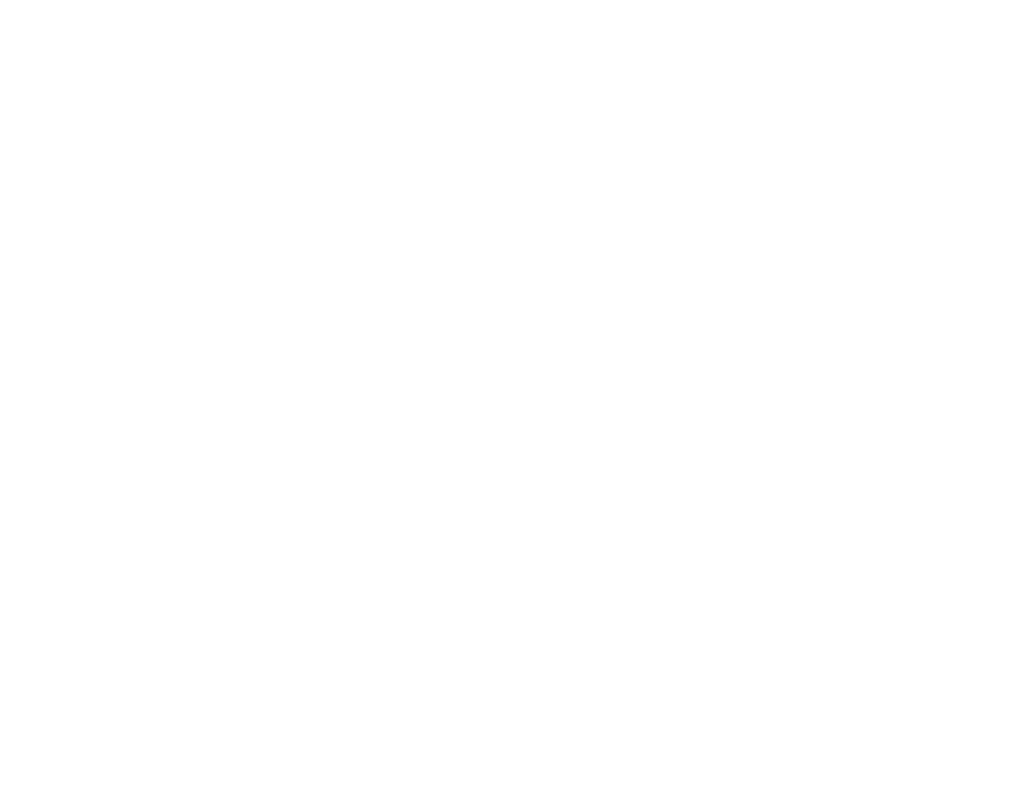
# Model space of a CAD drawing. Header units: millimetres. Extents: x 0 to 658, y -2 to 210.
# Tile 12 of 12: x 397 to 658, y 6 to 206. Entities that reach past the tile are written whole.
import ezdxf

# ---------------------------------------------------------------- set-up
doc = ezdxf.new("R2010")
doc.units = ezdxf.units.MM
doc.layers.add('图框', color=7, linetype='Continuous')
doc.styles.add('SLDTEXTSTYLE1', font='TXT', dxfattribs={"width": 0.7, "bigfont": 'bigfont'})

# ---------------------------------------------------------------- blocks, each defined once
blk = doc.blocks.new('SW_NOTE_0')
at = {"layer": '图框', "color": 0, "attachment_point": 1, "style": 'SLDTEXTSTYLE1'}
for s, insert, char_height in [('\\M+1928D\\M+181461.喷\\M+18EBD\\M+18E67\\M+19770\\M+1E3DA氨酯\\M+196FB\\M+18EBD\\M+18143\\M+1955C\\M+196CA喷\\M+18EBD颜\\M+19046', (0, 5.46), 4.23333), ('\\M+188C8\\M+19046卡为\\M+18F79\\M+1968C\\M+18CFA60-80um\\M+19786纹\\M+18143\\M+192E8\\M+188CA\\M+18D45\\M+18ED5\\M+195C1', (0, -1.69), 4.23333), ('2.\\M+193E0\\M+19594\\M+198F4\\M+1967B\\M+19046导电氧\\M+189BB', (9.53, -8.83), 4.2333), ('3.\\M+18A4F观\\M+198F4喷\\M+18EBD处\\M+1979D\\M+18141\\M+18A4F壳\\M+19668盐雾\\M+18141霉\\M+18BDB\\M+18141', (9.53, -15.98), 4.2333), ('\\M+192AA热\\M+18141\\M+18D52\\M+19585蚀', (0, -23.12), 4.2333), ('4.\\M+190E6\\M+1967B\\M+19046导电氧\\M+189BB\\M+18DDD\\M+198F4喷\\M+18EBD处\\M+1979D', (9.53, -30.27), 4.2333)]:
    blk.add_mtext(s, dxfattribs=dict(at, insert=insert, char_height=char_height))
blk = doc.blocks.new('SW_NOTE_1')
at = {"layer": '图框', "color": 0, "attachment_point": 1, "style": 'SLDTEXTSTYLE1'}
for s, insert, char_height in [('1\\M+18141\\M+1955C\\M+196CA\\M+195BD\\M+190AE\\M+18141\\M+19DD9锐\\M+18A70\\M+18141\\M+19DD9\\M+196D1\\M+18E68\\M+18141\\M+19DD9划\\M+18DAD\\M+18141\\M+19DD9变\\M+18C60', (0, 6.82), 5.29167), ('2\\M+18141\\M+18F8A\\M+1974C\\M+196A2\\M+1928D\\M+18EDA\\M+190A1\\M+18CF6\\M+18DB7\\M+18BCF\\M+188C2GB/T1084-2400f级\\M+189C1\\M+18D48', (0, -1.73), 5.29167), ('3\\M+18141\\M+196A2\\M+1928D\\M+18D45\\M+188CA\\M+18CF6\\M+18DB7\\M+18BCF\\M+188C2\\M+1817D0.1', (0, -10.29), 5.2917), ('4\\M+18141\\M+196A2\\M+1928D圆\\M+18A70\\M+18BCF为R1.5', (0, -18.85), 5.2917), ('5\\M+18141\\M+196A2\\M+1928D\\M+18EDA\\M+190A1\\M+18E51\\M+18FC6SERP\\M+195B6\\M+18C8F\\M+189C1\\M+18D48', (0, -27.4), 5.2917)]:
    blk.add_mtext(s, dxfattribs=dict(at, insert=insert, char_height=char_height))

msp = doc.modelspace()

# ---------------------------------------------------------------- block references
at = {"layer": '图框'}
for name, p in [('SW_NOTE_0', (183.58971988, 199.55498446)), ('SW_NOTE_1', (27.57201433, 44.26723091))]:
    msp.add_blockref(name, p, dxfattribs=at)

# ---------------------------------------------------------------- texts
at = {"layer": '图框', "insert": (229.06328089, 11.86473492), "char_height": 4.7625, "attachment_point": 1, "style": 'SLDTEXTSTYLE1'}
msp.add_mtext('\\M+19BF6东\\M+18FBC\\M+19581\\M+194F7\\M+19467\\M+18B5A术\\M+1974C\\M+18CC0\\M+18CF6\\M+18E69', dxfattribs=at)

doc.saveas('drawing.dxf')
